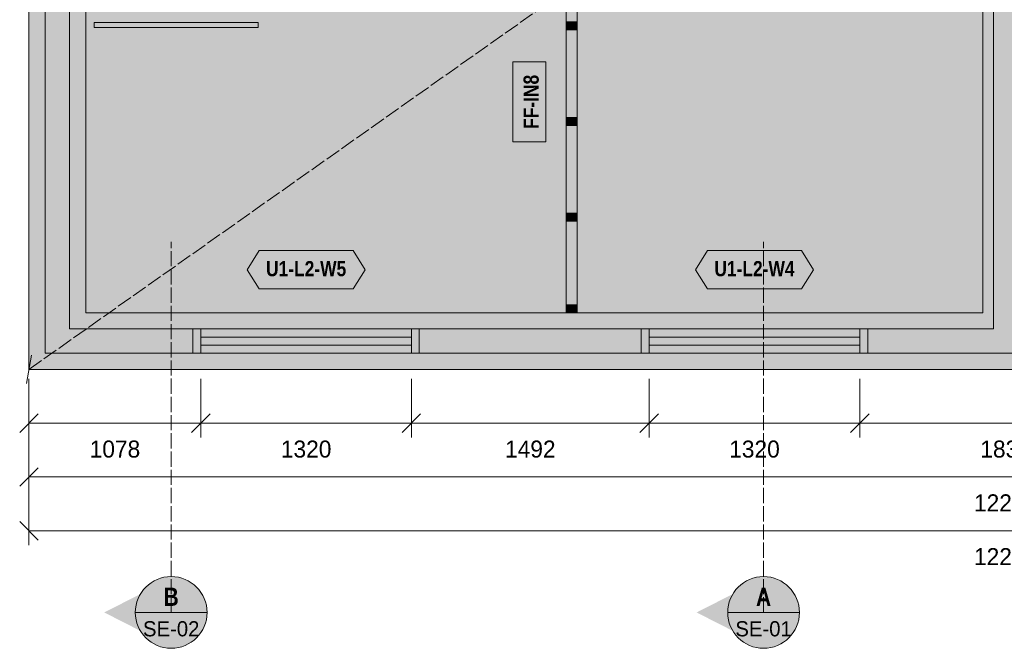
# Model space of a CAD drawing. Header units: millimetres. Extents: x 17 to 413, y 4 to 292.
# Tile 3 of 9: x 81 to 163, y 68 to 120. Entities that reach past the tile are written whole.
import ezdxf
from ezdxf.enums import TextEntityAlignment as Align

# ---------------------------------------------------------------- set-up
doc = ezdxf.new("R2010")
doc.units = ezdxf.units.MM
doc.linetypes.add('DASHED', pattern=[1.524, 1.27, -0.254])
for name, color, linetype in [('FILL-C_B2B2B5', 7, 'Continuous'), ('FILL-EPS', 7, 'Continuous'), ('FILL-RED', 7, 'Continuous'), ('FILL-TEAL_DK', 7, 'Continuous'), ('FILL-TIMBER', 7, 'Continuous'), ('FILL-WHITE', 7, 'Continuous'), ('LINE-C_85297A', 7, 'Continuous'), ('LINE-C_85297A-DASH', 7, 'DASHED'), ('LINE-INK', 7, 'Continuous'), ('LINE-RED', 7, 'Continuous'), ('LINE-RED-DASH', 7, 'DASHED'), ('LINE-STEEL_GREY', 7, 'Continuous'), ('LINE-STEEL_GREY-DASH', 7, 'DASHED'), ('LINE-TEAL_DK', 7, 'Continuous'), ('LINE-TIMBER_DK', 7, 'Continuous'), ('TEXT-INK', 7, 'Continuous'), ('TEXT-RED', 7, 'Continuous'), ('TEXT-TEAL_DK', 7, 'Continuous')]:
    doc.layers.add(name, color=color, linetype=linetype)
doc.styles.add('OpenSansCondensed-Bold', font='OpenSansCondensed-Bold.ttf')

msp = doc.modelspace()

# ---------------------------------------------------------------- hatches: boundary and pattern name
at = {"layer": 'FILL-C_B2B2B5', "true_color": 0xb2b2b5}
h = msp.add_hatch(color=256, dxfattribs=at)
h.dxf.hatch_style = 1
h.paths.add_polyline_path([(243.328, 205.079), (243.328, 92.421), (82.672, 92.421), (82.672, 205.079)])
h.paths.add_polyline_path([(241.296, 94.453), (241.296, 203.047), (164.016, 203.047), (164.016, 94.453)], flags=0)
h.paths.add_polyline_path([(84.704, 203.047), (84.704, 94.453), (161.984, 94.453), (161.984, 203.047)], flags=0)
at = {"layer": 'FILL-EPS', "true_color": 0xccffff}
h = msp.add_hatch(color=256, dxfattribs=at)
h.dxf.hatch_style = 1
h.paths.add_polyline_path([(81.317, 206.433), (244.683, 206.433), (244.683, 91.067), (81.317, 91.067)])
h.paths.add_polyline_path([(82.672, 205.079), (82.672, 92.421), (243.328, 92.421), (243.328, 205.079)], flags=0)
h = msp.add_hatch(color=256, dxfattribs=at)
h.dxf.hatch_style = 1
h.paths.add_polyline_path([(161.984, 203.047), (161.984, 94.453), (84.704, 94.453), (84.704, 203.047)])
h.paths.add_polyline_path([(161.095, 95.808), (161.095, 201.692), (86.059, 201.692), (86.059, 95.808)], flags=0)
at = {"layer": 'FILL-RED', "true_color": 0xb81a1f}
h = msp.add_hatch(color=256, dxfattribs=at)
h.dxf.hatch_style = 1
h.paths.add_polyline_path([(87.611, 70.733), (93.211, 67.883), (93.211, 73.583)])
h = msp.add_hatch(color=256, dxfattribs=at)
h.dxf.hatch_style = 1
h.paths.add_polyline_path([(137.157, 70.733), (142.757, 67.883), (142.757, 73.583)])
at = {"layer": 'FILL-TEAL_DK', "true_color": 0x006b5c}
h = msp.add_hatch(color=256, dxfattribs=at)
h.dxf.hatch_style = 1
h.paths.add_polyline_path([(95.031, 92.424), (95.031, 92.424), (95.031, 94.456), (95.031, 94.456), (95.031, 94.456), (95.031, 94.456), (95.697, 94.456), (95.697, 94.456), (95.697, 94.456), (95.697, 94.456), (95.697, 92.424), (95.697, 92.424), (95.697, 92.424), (95.697, 92.424), (95.031, 92.424), (95.031, 92.424)])
h = msp.add_hatch(color=256, dxfattribs=at)
h.dxf.hatch_style = 1
h.paths.add_polyline_path([(113.297, 94.456), (113.964, 94.456), (113.964, 92.424), (113.297, 92.424)])
h = msp.add_hatch(color=256, dxfattribs=at)
h.dxf.hatch_style = 1
h.paths.add_polyline_path([(132.531, 94.456), (133.197, 94.456), (133.197, 92.424), (132.531, 92.424)])
h = msp.add_hatch(color=256, dxfattribs=at)
h.dxf.hatch_style = 1
h.paths.add_polyline_path([(150.797, 94.456), (151.464, 94.456), (151.464, 92.424), (150.797, 92.424)])
at = {"layer": 'FILL-TIMBER', "true_color": 0xeddbb8}
h = msp.add_hatch(color=256, dxfattribs=at)
h.dxf.hatch_style = 1
h.paths.add_polyline_path([(127.169, 120.141), (127.169, 119.67), (127.169, 119.475), (126.896, 119.475), (126.236, 119.475), (126.236, 119.946), (126.236, 120.141), (126.509, 120.141)])
h = msp.add_hatch(color=256, dxfattribs=at)
h.dxf.hatch_style = 1
h.paths.add_polyline_path([(127.169, 112.141), (127.169, 111.67), (127.169, 111.475), (126.896, 111.475), (126.236, 111.475), (126.236, 111.946), (126.236, 112.141), (126.509, 112.141)])
h = msp.add_hatch(color=256, dxfattribs=at)
h.dxf.hatch_style = 1
h.paths.add_polyline_path([(127.169, 104.141), (127.169, 103.67), (127.169, 103.475), (126.896, 103.475), (126.236, 103.475), (126.236, 103.946), (126.236, 104.141), (126.509, 104.141)])
h = msp.add_hatch(color=256, dxfattribs=at)
h.dxf.hatch_style = 1
h.paths.add_polyline_path([(127.169, 96.48), (127.169, 96.008), (127.169, 95.813), (126.896, 95.813), (126.236, 95.813), (126.236, 96.285), (126.236, 96.48), (126.509, 96.48)])
at = {"layer": 'FILL-WHITE', "true_color": 0xfaf5e8}
h = msp.add_hatch(color=256, dxfattribs=at)
h.dxf.hatch_style = 1
h.paths.add_polyline_path([(127.169, 95.813), (127.169, 95.813), (126.896, 95.813), (126.236, 95.813), (126.236, 95.813), (126.236, 96.285), (126.236, 96.48), (126.236, 103.475), (126.236, 103.946), (126.236, 104.141), (126.236, 111.475), (126.236, 111.946), (126.236, 112.141), (126.236, 119.475), (126.236, 119.946), (126.236, 120.141), (126.236, 127.475), (126.236, 127.946), (126.236, 128.141), (126.236, 130.413), (126.236, 130.885), (126.236, 131.08), (126.236, 131.08), (126.509, 131.08), (127.169, 131.08), (127.169, 131.08), (127.169, 130.608), (127.169, 130.413), (127.169, 128.141), (127.169, 127.67), (127.169, 127.475), (127.169, 120.141), (127.169, 119.67), (127.169, 119.475), (127.169, 112.141), (127.169, 111.67), (127.169, 111.475), (127.169, 104.141), (127.169, 103.67), (127.169, 103.475), (127.169, 96.48), (127.169, 96.008)])
at = {"layer": 'FILL-WHITE', "true_color": 0xffffff}
h = msp.add_hatch(color=256, dxfattribs=at)
h.dxf.hatch_style = 1
h.paths.add_polyline_path([(86.771, 120.085), (100.491, 120.085), (100.491, 119.658), (86.771, 119.658)])
h = msp.add_hatch(color=256, dxfattribs=at)
h.dxf.hatch_style = 1
h.paths.add_polyline_path([(124.551, 110.103), (124.551, 116.79), (121.787, 116.79), (121.787, 110.103)])
h = msp.add_hatch(color=256, dxfattribs=at)
h.dxf.hatch_style = 1
h.paths.add_polyline_path([(99.556, 99.408), (100.556, 101.008), (108.439, 101.008), (109.439, 99.408), (108.439, 97.808), (100.556, 97.808)])
h = msp.add_hatch(color=256, dxfattribs=at)
h.dxf.hatch_style = 1
h.paths.add_polyline_path([(137.056, 99.408), (138.056, 101.008), (145.939, 101.008), (146.939, 99.408), (145.939, 97.808), (138.056, 97.808)])
h = msp.add_hatch(color=256, dxfattribs=at)
h.dxf.hatch_style = 1
h.paths.add_polyline_path([(96.211, 70.733), (96.108, 71.51), (95.809, 72.233), (95.332, 72.855), (94.711, 73.331), (93.987, 73.631), (93.211, 73.733), (92.434, 73.631), (91.711, 73.331), (91.089, 72.855), (90.613, 72.233), (90.313, 71.51), (90.211, 70.733), (90.313, 69.957), (90.613, 69.233), (91.089, 68.612), (91.711, 68.135), (92.434, 67.836), (93.211, 67.733), (93.987, 67.836), (94.711, 68.135), (95.332, 68.612), (95.809, 69.233), (96.108, 69.957)])
h = msp.add_hatch(color=256, dxfattribs=at)
h.dxf.hatch_style = 1
h.paths.add_polyline_path([(145.757, 70.733), (145.655, 71.51), (145.355, 72.233), (144.879, 72.855), (144.257, 73.331), (143.534, 73.631), (142.757, 73.733), (141.981, 73.631), (141.257, 73.331), (140.636, 72.855), (140.159, 72.233), (139.86, 71.51), (139.757, 70.733), (139.86, 69.957), (140.159, 69.233), (140.636, 68.612), (141.257, 68.135), (141.981, 67.836), (142.757, 67.733), (143.534, 67.836), (144.257, 68.135), (144.879, 68.612), (145.355, 69.233), (145.655, 69.957)])

# ---------------------------------------------------------------- linework, layer by layer
at = {"layer": 'LINE-C_85297A', "lineweight": 5}
msp.add_line((81.114, 89.884), (81.521, 92.249), dxfattribs=at)
at = {"layer": 'LINE-C_85297A-DASH', "lineweight": 5}
msp.add_line((81.317, 91.067), (244.683, 206.433), dxfattribs=at)
at = {"layer": 'LINE-INK', "lineweight": 5}
for p, q in [((95.697, 95.808), (113.297, 95.808)), ((133.197, 95.808), (150.797, 95.808)), ((95.697, 93.771), (113.297, 93.771)), ((95.697, 93.104), (113.297, 93.104)), ((133.197, 93.771), (150.797, 93.771)), ((133.197, 93.104), (150.797, 93.104)), ((95.697, 91.067), (113.297, 91.067)), ((133.197, 91.067), (150.797, 91.067)), ((81.317, 90.267), (81.317, 85.367)), ((81.317, 90.267), (81.317, 80.867)), ((81.317, 90.267), (81.317, 76.367)), ((95.697, 90.267), (95.697, 85.367)), ((113.297, 90.267), (113.297, 85.367)), ((133.197, 90.267), (133.197, 85.367)), ((150.797, 90.267), (150.797, 85.367)), ((82.095, 87.344), (80.54, 85.789)), ((96.475, 87.344), (94.92, 85.789)), ((114.075, 87.344), (112.52, 85.789)), ((133.975, 87.344), (132.42, 85.789)), ((151.575, 87.344), (150.02, 85.789)), ((244.683, 86.567), (81.317, 86.567)), ((82.095, 82.844), (80.54, 81.289)), ((244.683, 82.067), (81.317, 82.067)), ((80.54, 78.344), (82.095, 76.789)), ((81.317, 77.567), (244.683, 77.567))]:
    msp.add_line(p, q, dxfattribs=at)
for points in [[(81.317, 91.067), (81.317, 206.433), (244.683, 206.433), (244.683, 91.067)], [(86.059, 95.808), (161.095, 95.808), (161.095, 201.692), (86.059, 201.692)], [(86.771, 120.085), (100.491, 120.085), (100.491, 119.658), (86.771, 119.658)], [(124.551, 110.103), (124.551, 116.79), (121.787, 116.79), (121.787, 110.103)]]:
    msp.add_lwpolyline(points, close=True, dxfattribs=at)
msp.add_lwpolyline([(127.169, 127.475), (127.169, 120.141), (127.169, 119.67), (127.169, 119.475), (127.169, 112.141), (127.169, 111.67), (127.169, 111.475), (127.169, 104.141), (127.169, 103.67), (127.169, 103.475), (127.169, 96.48), (127.169, 96.008), (127.169, 95.813), (127.169, 95.813), (126.896, 95.813), (126.236, 95.813), (126.236, 95.813), (126.236, 96.285), (126.236, 96.48), (126.236, 103.475), (126.236, 103.946), (126.236, 104.141), (126.236, 111.475), (126.236, 111.946), (126.236, 112.141), (126.236, 119.475), (126.236, 119.946), (126.236, 120.141), (126.236, 127.475)], dxfattribs=at)
at = {"layer": 'LINE-RED', "lineweight": 5}
for p, q in [((90.211, 70.733), (96.211, 70.733)), ((139.757, 70.733), (145.757, 70.733))]:
    msp.add_line(p, q, dxfattribs=at)
for centre in [(93.211, 70.733), (142.757, 70.733)]:
    msp.add_circle(centre, 3, dxfattribs=at)
at = {"layer": 'LINE-RED-DASH', "lineweight": 5}
for p, q in [((93.211, 70.733), (93.211, 101.733)), ((142.757, 70.733), (142.757, 101.733))]:
    msp.add_line(p, q, dxfattribs=at)
at = {"layer": 'LINE-STEEL_GREY', "lineweight": 5}
for points in [[(243.328, 205.079), (243.328, 92.421), (82.672, 92.421), (82.672, 205.079)], [(84.704, 203.047), (84.704, 94.453), (161.984, 94.453), (161.984, 203.047)]]:
    msp.add_lwpolyline(points, close=True, dxfattribs=at)
at = {"layer": 'LINE-STEEL_GREY-DASH', "lineweight": 5}
for points in [[(81.317, 206.433), (244.683, 206.433), (244.683, 91.067), (81.317, 91.067)], [(161.095, 201.692), (86.059, 201.692), (86.059, 95.808), (161.095, 95.808)]]:
    msp.add_lwpolyline(points, close=True, dxfattribs=at)
at = {"layer": 'LINE-TEAL_DK', "lineweight": 5}
for points in [[(99.556, 99.408), (100.556, 101.008), (108.439, 101.008), (109.439, 99.408), (108.439, 97.808), (100.556, 97.808)], [(137.056, 99.408), (138.056, 101.008), (145.939, 101.008), (146.939, 99.408), (145.939, 97.808), (138.056, 97.808)], [(95.031, 92.424), (95.031, 92.424), (95.031, 94.456), (95.031, 94.456), (95.031, 94.456), (95.031, 94.456), (95.697, 94.456), (95.697, 94.456), (95.697, 94.456), (95.697, 94.456), (95.697, 92.424), (95.697, 92.424), (95.697, 92.424), (95.697, 92.424), (95.031, 92.424), (95.031, 92.424)], [(113.297, 94.456), (113.964, 94.456), (113.964, 92.424), (113.297, 92.424)], [(132.531, 94.456), (133.197, 94.456), (133.197, 92.424), (132.531, 92.424)], [(150.797, 94.456), (151.464, 94.456), (151.464, 92.424), (150.797, 92.424)]]:
    msp.add_lwpolyline(points, close=True, dxfattribs=at)
at = {"layer": 'LINE-TIMBER_DK', "lineweight": 5}
for points in [[(127.169, 120.141), (127.169, 119.67), (127.169, 119.475), (126.896, 119.475), (126.236, 119.475), (126.236, 119.946), (126.236, 120.141), (126.509, 120.141)], [(127.169, 112.141), (127.169, 111.67), (127.169, 111.475), (126.896, 111.475), (126.236, 111.475), (126.236, 111.946), (126.236, 112.141), (126.509, 112.141)], [(127.169, 104.141), (127.169, 103.67), (127.169, 103.475), (126.896, 103.475), (126.236, 103.475), (126.236, 103.946), (126.236, 104.141), (126.509, 104.141)], [(127.169, 96.48), (127.169, 96.008), (127.169, 95.813), (126.896, 95.813), (126.236, 95.813), (126.236, 96.285), (126.236, 96.48), (126.509, 96.48)]]:
    msp.add_lwpolyline(points, close=True, dxfattribs=at)

# ---------------------------------------------------------------- texts
at = {"layer": 'TEXT-INK', "style": 'OpenSansCondensed-Bold'}
msp.add_text('FF-IN8', height=1.27, rotation=90, dxfattribs=at).set_placement((123.951, 113.447), align=Align.CENTER)
at = {"layer": 'TEXT-INK'}
for s, p in [('1078', (88.507, 83.691)), ('1320', (104.497, 83.691)), ('1492', (123.247, 83.691)), ('1320', (141.997, 83.691)), ('1830', (163, 83.691)), ('12252', (163, 79.191)), ('12252', (163, 74.691))]:
    msp.add_text(s, height=1.4224, dxfattribs=at).set_placement(p, align=Align.CENTER)
at = {"layer": 'TEXT-RED', "style": 'OpenSansCondensed-Bold'}
for s, p in [('B', (93.211, 71.283)), ('A', (142.757, 71.283))]:
    msp.add_text(s, height=1.524, dxfattribs=at).set_placement(p, align=Align.CENTER)
at = {"layer": 'TEXT-RED'}
for s, p in [('SE-02', (93.211, 68.733)), ('SE-01', (142.757, 68.733))]:
    msp.add_text(s, height=1.27, dxfattribs=at).set_placement(p, align=Align.CENTER)
at = {"layer": 'TEXT-TEAL_DK', "style": 'OpenSansCondensed-Bold'}
for s, p in [('U1-L2-W5', (104.497, 98.858)), ('U1-L2-W4', (141.997, 98.858))]:
    msp.add_text(s, height=1.27, dxfattribs=at).set_placement(p, align=Align.CENTER)

doc.saveas('drawing.dxf')
